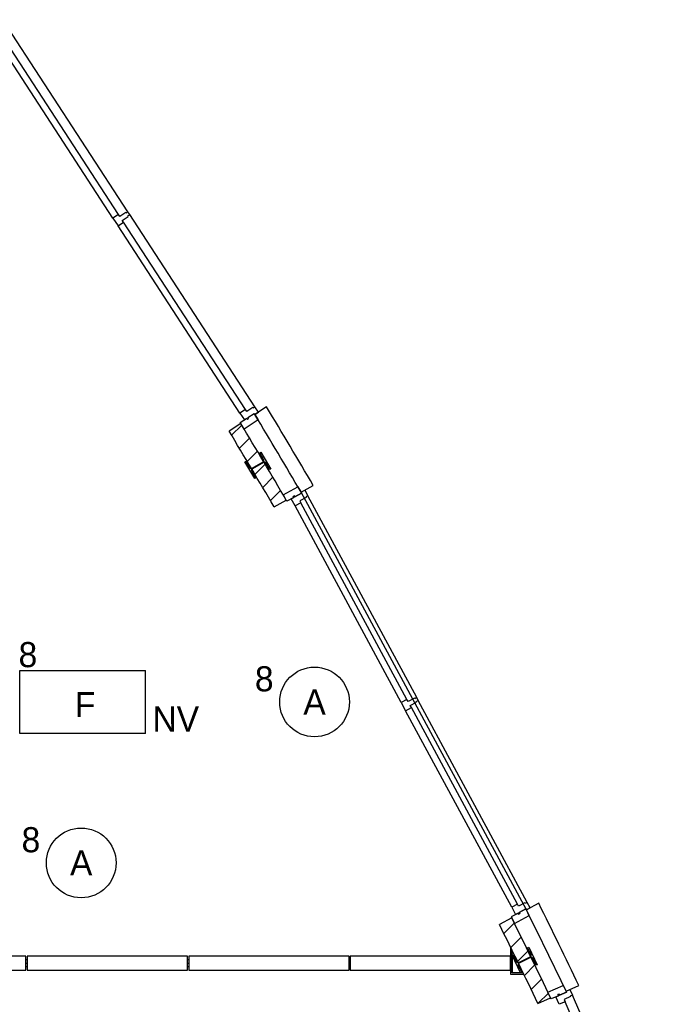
# Model space of a CAD drawing. Header units: millimetres. Extents: x -14827 to 65869, y -40284 to 56382.
# Tile 30 of 53: x 51394 to 56017, y 20214 to 27276. Entities that reach past the tile are written whole.
import ezdxf
from ezdxf.enums import TextEntityAlignment as Align

# ---------------------------------------------------------------- set-up
doc = ezdxf.new("R2010")
doc.units = ezdxf.units.MM
doc.header["$LTSCALE"] = 100
doc.header["$PDMODE"] = 1
for name, color, linetype in [('AA31XI--_HOUT', 242, 'Continuous'), ('AB$8A---_HULPLIJNEN', 7, 'Continuous'), ('AL$8A---_HULPLIJNEN', 1, 'Continuous'), ('EL6311--', 130, 'Continuous'), ('EL6350--', 130, 'Continuous'), ('xref', 9, 'Continuous')]:
    doc.layers.add(name, color=color, linetype=linetype)
doc.styles.add('BURO-018', font='BUROFONT', dxfattribs={"height": 180})

# ---------------------------------------------------------------- blocks, each defined once
blk = doc.blocks.new('AVB_IP')
at = {"layer": 'AL$8A---_HULPLIJNEN'}
blk.add_point((0, 0), dxfattribs=at)
blk = doc.blocks.new('1115B3A')
at = {"color": 0, "linetype": 'Continuous'}
blk.add_circle((0, 0), 2.5, dxfattribs=at)
at = {"color": 0, "linetype": 'Continuous', "style": 'BURO-018'}
for tag, p in [('E_GKAST', (0, 8)), ('E_GROEP', (0, 5)), ('E_SGROEP', (4.5, 5)), ('E_ARMCODE', (0, 0)), ('E_SLET', (4.5, -1))]:
    blk.add_attdef(tag, text='', height=1.8, dxfattribs=at).set_placement(p, align=Align.MIDDLE)
blk = doc.blocks.new('1115C3A')
at = {"color": 0, "linetype": 'Continuous'}
for p, q in [((-4.5, 5.5), (4.5, 5.5)), ((-4.5, 1), (-4.5, 5.5)), ((4.5, 1), (4.5, 5.5)), ((4.5, 1), (-4.5, 1))]:
    blk.add_line(p, q, dxfattribs=at)
at = {"color": 0, "linetype": 'Continuous', "style": 'BURO-018'}
for tag, p in [('E_GKAST', (0, 15.167)), ('E_GROEP', (0, 12.167)), ('E_SGROEP', (4.5, 12.167)), ('E_ARMCODE', (0, 8))]:
    blk.add_attdef(tag, text='', height=1.8, dxfattribs=at).set_placement(p, align=Align.MIDDLE)

msp = doc.modelspace()

# ---------------------------------------------------------------- hatches: boundary and pattern name
at = {"layer": 'AA31XI--_HOUT'}
h = msp.add_hatch(dxfattribs=at)
h.set_pattern_fill('', color=256, scale=880, angle=123.08136, style=0, pattern_type=0)
h.set_pattern_definition([])
h.paths.add_polyline_path([(52138.8, 25822.7), (52129.6, 25836.9), (52172.3, 25864.7), (52169.6, 25868.9), (52183, 25877.7), (52170.4, 25896.9), (52157, 25888.2), (52154.3, 25892.4), (52111.5, 25864.6), (52102.3, 25878.8), (52062.9, 25853.1), (52099.5, 25797)])
h = msp.add_hatch(dxfattribs=at)
h.set_pattern_fill('', color=256, scale=880, angle=123.08136, style=0, pattern_type=0)
h.set_pattern_definition([])
h.paths.add_polyline_path([(53106, 24460.8), (53081.4, 24498.5), (53068, 24489.8), (53065.3, 24493.9), (53022.5, 24466.1), (53013.3, 24480.4), (52973.9, 24454.7), (53005.5, 24406.1), (53022.3, 24417), (53027.2, 24409.5), (53035.6, 24414.9), (53030.7, 24422.5), (53075.9, 24451.9), (53080.8, 24444.4)])
h = msp.add_hatch(dxfattribs=at)
h.set_pattern_fill('', color=256, scale=880, style=0, pattern_type=0)
h.set_pattern_definition([])
h.paths.add_polyline_path([(53438.1, 23901.8), (53459.4, 23862.2), (53445.3, 23854.6), (53447.7, 23850.2), (53402.8, 23826), (53410.9, 23811), (53369.5, 23788.7), (53342, 23839.7), (53359.6, 23849.2), (53355.3, 23857.2), (53364.1, 23861.9), (53368.4, 23854), (53415.9, 23879.6), (53411.7, 23887.5)])
h = msp.add_hatch(dxfattribs=at)
h.set_pattern_fill('', color=256, scale=880, angle=118.34812, style=0, pattern_type=0)
h.set_pattern_definition([])
h.paths.add_polyline_path([(54203.4, 22342.2), (54195.3, 22357.1), (54240.2, 22381.3), (54237.8, 22385.7), (54251.9, 22393.3), (54241, 22413.6), (54226.9, 22406), (54224.5, 22410.4), (54179.7, 22386.2), (54171.6, 22401.1), (54130.2, 22378.8), (54162, 22319.8)])
h = msp.add_hatch(dxfattribs=at)
h.set_pattern_fill('', color=256, scale=880, angle=118.34812, style=0, pattern_type=0)
h.set_pattern_definition([])
h.paths.add_polyline_path([(55054.8, 20905.1), (55033.5, 20944.7), (55019.4, 20937.1), (55017, 20941.5), (54972.1, 20917.3), (54964.1, 20932.3), (54922.7, 20910), (54950.2, 20858.9), (54967.8, 20868.4), (54972.1, 20860.5), (54980.9, 20865.2), (54976.6, 20873.2), (55024.2, 20898.8), (55028.4, 20890.9)])
h = msp.add_hatch(dxfattribs=at)
h.set_pattern_fill('', color=256, scale=880, style=0, pattern_type=0)
h.set_pattern_definition([])
h.paths.add_polyline_path([(55339.5, 20321.1), (55357.5, 20279.9), (55342.8, 20273.5), (55344.8, 20268.9), (55298.1, 20248.5), (55304.9, 20232.9), (55261.9, 20214.1), (55238.6, 20267.2), (55257, 20275.2), (55253.3, 20283.5), (55262.5, 20287.5), (55266.1, 20279.2), (55315.6, 20300.9), (55312, 20309.1)])

# ---------------------------------------------------------------- linework, layer by layer
at = {"layer": 'xref'}
for p, q in [((52170.4, 25896.9), (51272, 27276.1)), ((52062.9, 25853.1), (51188.5, 27195.5)), ((52102.3, 25878.8), (51227.9, 27221.1)), ((53081.4, 24498.5), (52183, 25877.7)), ((52973.9, 24454.7), (52099.5, 25797)), ((53013.3, 24480.4), (52138.8, 25822.7)), ((53030.7, 24422.5), (53075.9, 24451.9)), ((53075.9, 24451.9), (53080.8, 24444.4)), ((53075.9, 24451.9), (53075.9, 24451.9)), ((53164.7, 24499), (53080.8, 24444.4)), ((53080.8, 24444.4), (53104.1, 24405.8)), ((52980.2, 24378.9), (52896.4, 24324.2)), ((52913.9, 24295.2), (52986.7, 24368)), ((52975.3, 24386.4), (53022.3, 24417)), ((53003.4, 24340.3), (52975.3, 24386.4)), ((53104.1, 24405.8), (53003.4, 24340.3)), ((53022.3, 24417), (53027.2, 24409.5)), ((53027.2, 24409.5), (53035.6, 24414.9)), ((53035.6, 24414.9), (53030.7, 24422.5)), ((52969.9, 24201.9), (53042.8, 24274.8)), ((53025.8, 24108.4), (53098.7, 24181.3)), ((53115.1, 24169.5), (53122.4, 24173.8)), ((53143.3, 24122), (53115.1, 24169.5)), ((53122.4, 24173.8), (53193.9, 24053.5)), ((53008.1, 24105.9), (53015.4, 24110.2)), ((53079.6, 23985.5), (53008.1, 24105.9)), ((53015.4, 24110.2), (53043.6, 24062.7)), ((53060.1, 24058.6), (53139.1, 24105.5)), ((53142, 24100.8), (53062.9, 24053.8)), ((53081.4, 24014.7), (53154.4, 24087.7)), ((53186.6, 24049.1), (53158.4, 24096.6)), ((53058.7, 24037.4), (53086.9, 23989.9)), ((53193.9, 24053.5), (53186.6, 24049.1)), ((53086.9, 23989.9), (53079.6, 23985.5)), ((53136.9, 23920.9), (53209.9, 23993.9)), ((53192.2, 23826.8), (53265.3, 23899.9)), ((53283.2, 23869.4), (53388.9, 23926.4)), ((53415.9, 23879.6), (53368.4, 23854)), ((53388.9, 23926.4), (53411.7, 23887.5)), ((53411.7, 23887.5), (53499.7, 23935.1)), ((55028.4, 20890.9), (53411.7, 23887.5)), ((53411.7, 23887.5), (53415.9, 23879.6)), ((53217.9, 23783), (53306, 23830.5)), ((53306, 23830.5), (53283.2, 23869.4)), ((53310.3, 23822.6), (53306, 23830.5)), ((53359.6, 23849.2), (53310.3, 23822.6)), ((53364.1, 23861.9), (53355.3, 23857.2)), ((53355.3, 23857.2), (53359.6, 23849.2)), ((53368.4, 23854), (53364.1, 23861.9)), ((54171.6, 22401.1), (53410.9, 23811)), ((54241, 22413.6), (53459.4, 23862.2)), ((54130.2, 22378.8), (53369.5, 23788.7)), ((55033.5, 20944.7), (54251.9, 22393.3)), ((54922.7, 20910), (54162, 22319.8)), ((54964.1, 20932.3), (54203.4, 22342.2)), ((55116.5, 20938.4), (55028.4, 20890.9)), ((54922.8, 20833.9), (54834.7, 20786.4)), ((54967.8, 20868.4), (54918.5, 20841.8)), ((54918.5, 20841.8), (54922.8, 20833.9)), ((54922.8, 20833.9), (54942.7, 20793.5)), ((54942.7, 20793.5), (55048.4, 20850.5)), ((54972.1, 20860.5), (54967.8, 20868.4)), ((54980.9, 20865.2), (54972.1, 20860.5)), ((55024.2, 20898.8), (54976.6, 20873.2)), ((54976.6, 20873.2), (54980.9, 20865.2)), ((55028.4, 20890.9), (55024.2, 20898.8)), ((55048.4, 20850.5), (55028.4, 20890.9)), ((54866.5, 20722.1), (54941.1, 20796.8)), ((54915.7, 20622), (54990.4, 20696.8)), ((54925, 20603.1), (54915, 20623.5)), ((54915, 20623.5), (54915, 20429.9)), ((55036.9, 20620.3), (55044.5, 20624)), ((55044.5, 20624), (55105.9, 20498.1)), ((51437.1, 20560), (50287.1, 20560)), ((51437.1, 20460), (51437.1, 20560)), ((51447.1, 20560), (51447.1, 20460)), ((52597.1, 20560), (51447.1, 20560)), ((51447.1, 20560), (51447.1, 20560)), ((52597.1, 20460), (52597.1, 20560)), ((52607, 20560), (52607, 20460)), ((53757, 20560), (52607, 20560)), ((52607, 20560), (52607, 20560)), ((53757, 20460), (53757, 20560)), ((53765, 20560), (53765, 20460)), ((54915, 20560), (53765, 20560)), ((53765, 20560), (53765, 20560)), ((54915, 20460), (54915, 20560)), ((54925, 20439.9), (54925, 20603.1)), ((54925, 20565.7), (54932.6, 20569.4)), ((54925, 20565.7), (54925, 20439.9)), ((54986.3, 20439.9), (54925, 20565.7)), ((54932.6, 20569.4), (54956.8, 20519.8)), ((54964.8, 20521.8), (55039.5, 20596.5)), ((54972.9, 20514.2), (55055.6, 20554.6)), ((55061.1, 20570.6), (55036.9, 20620.3)), ((51437.1, 20535), (51447.1, 20535)), ((51437.1, 20510), (51447.1, 20510)), ((51437.1, 20485), (51447.1, 20485)), ((52597.1, 20535), (52607, 20535)), ((52597.1, 20510), (52607, 20510)), ((52597.1, 20485), (52607, 20485)), ((53757, 20535), (53765, 20535)), ((53757, 20510), (53765, 20510)), ((53757, 20485), (53765, 20485)), ((54969.8, 20493.3), (54994, 20443.6)), ((55058, 20549.6), (54975.3, 20509.3)), ((55013.6, 20421.3), (55088.5, 20496.1)), ((55098.3, 20494.4), (55074, 20544.1)), ((55105.9, 20498.1), (55098.3, 20494.4)), ((50287.1, 20460), (51437.1, 20460)), ((51447.1, 20460), (52597.1, 20460)), ((52607, 20460), (53757, 20460)), ((53765, 20460), (54915, 20460)), ((54915, 20429.9), (55009.5, 20429.9)), ((55004.6, 20439.9), (54925, 20439.9)), ((54986.3, 20439.9), (54925, 20439.9)), ((54994, 20443.6), (54986.3, 20439.9)), ((55009.5, 20429.9), (55004.6, 20439.9)), ((55062.3, 20320.6), (55137.2, 20395.5)), ((55182.5, 20301.6), (55292.5, 20349.7)), ((55292.5, 20349.7), (55312, 20309.1)), ((55312, 20309.1), (55403.6, 20349.2)), ((55113.3, 20222.2), (55185.8, 20294.7)), ((55201.9, 20261), (55182.5, 20301.6)), ((55257, 20275.2), (55205.6, 20252.8)), ((55262.5, 20287.5), (55253.3, 20283.5)), ((55253.3, 20283.5), (55257, 20275.2)), ((55266.1, 20279.2), (55262.5, 20287.5)), ((55315.6, 20300.9), (55266.1, 20279.2)), ((55312, 20309.1), (55315.6, 20300.9)), ((56016.9, 18771.7), (55357.5, 20279.9)), ((55110.3, 20220.9), (55201.9, 20261)), ((55205.6, 20252.8), (55201.9, 20261)), ((55946.7, 18765.1), (55304.9, 20232.9))]:
    msp.add_line(p, q, dxfattribs=at)
for points in [[(52138.8, 25822.7), (52129.6, 25836.9), (52172.3, 25864.7), (52169.6, 25868.9), (52183, 25877.7), (52170.4, 25896.9), (52157, 25888.2), (52154.3, 25892.4), (52111.5, 25864.6), (52102.3, 25878.8), (52062.9, 25853.1), (52099.5, 25797)], [(53106, 24460.8), (53081.4, 24498.5), (53068, 24489.8), (53065.3, 24493.9), (53022.5, 24466.1), (53013.3, 24480.4), (52973.9, 24454.7), (53005.5, 24406.1), (53022.3, 24417), (53027.2, 24409.5), (53035.6, 24414.9), (53030.7, 24422.5), (53075.9, 24451.9), (53080.8, 24444.4)], [(53438.1, 23901.8), (53459.4, 23862.2), (53445.3, 23854.6), (53447.7, 23850.2), (53402.8, 23826), (53410.9, 23811), (53369.5, 23788.7), (53342, 23839.7), (53359.6, 23849.2), (53355.3, 23857.2), (53364.1, 23861.9), (53368.4, 23854), (53415.9, 23879.6), (53411.7, 23887.5)], [(54203.4, 22342.2), (54195.3, 22357.1), (54240.2, 22381.3), (54237.8, 22385.7), (54251.9, 22393.3), (54241, 22413.6), (54226.9, 22406), (54224.5, 22410.4), (54179.7, 22386.2), (54171.6, 22401.1), (54130.2, 22378.8), (54162, 22319.8)], [(55054.8, 20905.1), (55033.5, 20944.7), (55019.4, 20937.1), (55017, 20941.5), (54972.1, 20917.3), (54964.1, 20932.3), (54922.7, 20910), (54950.2, 20858.9), (54967.8, 20868.4), (54972.1, 20860.5), (54980.9, 20865.2), (54976.6, 20873.2), (55024.2, 20898.8), (55028.4, 20890.9)], [(55339.5, 20321.1), (55357.5, 20279.9), (55342.8, 20273.5), (55344.8, 20268.9), (55298.1, 20248.5), (55304.9, 20232.9), (55261.9, 20214.1), (55238.6, 20267.2), (55257, 20275.2), (55253.3, 20283.5), (55262.5, 20287.5), (55266.1, 20279.2), (55315.6, 20300.9), (55312, 20309.1)]]:
    msp.add_lwpolyline(points, close=True, dxfattribs=at)
for centre, radius, start, end in [((11062.3, -895.6), 49068, 30.3365, 31.09283), ((11062.3, -895.6), 49168, 30.33245, 31.09687), ((11062.3, -895.6), 48948, 30.34137, 31.08795), ((11062.3, -895.6), 48848, 30.34545, 31.08387), ((53133, 24115.9), 12, 300.71466, 30.71466), ((53148.1, 24090.5), 12, 30.71466, 120.71466), ((53053.9, 24068.9), 12, 210.71466, 300.71466), ((53069, 24043.5), 12, 120.71466, 210.71466), ((11062.3, -895.6), 49168, 25.59999, 26.36379), ((11062.3, -895.6), 48948, 25.60891, 26.35487), ((11062.3, -895.6), 49068, 25.60404, 26.35974), ((11062.3, -895.6), 48848, 25.61299, 26.35078), ((55050.3, 20565.3), 12, 295.98964, 25.98964), ((55063.3, 20538.8), 12, 25.98964, 115.98964), ((54967.6, 20525), 12, 205.98964, 295.98964), ((54980.6, 20498.5), 12, 115.98964, 205.98964)]:
    msp.add_arc(centre, radius, start, end, dxfattribs=at)

# ---------------------------------------------------------------- block references
at = {"layer": 'AB$8A---_HULPLIJNEN', "zscale": 0.2}
for p, xscale, yscale, rotation in [((52195, 25859.2), 0.2000000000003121, 0.1999999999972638, 123.0813618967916), ((53106, 24460.8), 0.2000000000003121, 0.1999999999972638, 123.0813618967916), ((54262.4, 22374), 0.2000000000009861, 0.1999999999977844, 118.3481193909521), ((55054.8, 20905.1), 0.2000000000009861, 0.1999999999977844, 118.3481193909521)]:
    msp.add_blockref('AVB_IP', p, dxfattribs=dict(at, xscale=xscale, yscale=yscale, rotation=rotation))
at = {"layer": 'AB$8A---_HULPLIJNEN', "extrusion": (0, 0, -1), "xscale": 0.2, "yscale": 0.2, "zscale": -0.2}
for p, rotation in [((-53438.1, 23901.8), 241.6518806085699), ((-55339.5, 20321.1), 246.3843409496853)]:
    msp.add_blockref('AVB_IP', p, dxfattribs=dict(at, rotation=rotation))
at = {"layer": 'EL6311--'}
ref = msp.add_blockref('1115B3A', (53508.5, 22382.5), dxfattribs=dict(at, xscale=100, yscale=100, zscale=100))
ref.add_attrib('E_ARMCODE', 'A', dxfattribs={"layer": '0', "color": 7, "linetype": 'Continuous', "height": 180, "style": 'BURO-018'}).set_placement((53508.5, 22382.5), align=Align.MIDDLE)
ref.add_attrib('E_GROEP', '8', dxfattribs={"layer": '0', "color": 7, "linetype": 'Continuous', "height": 180, "style": 'BURO-018'}).set_placement((53147.7, 22548.7), align=Align.MIDDLE)
ref = msp.add_blockref('1115B3A', (51835.2, 21228.4), dxfattribs=dict(at, xscale=100, yscale=100, zscale=100))
ref.add_attrib('E_ARMCODE', 'A', dxfattribs={"layer": '0', "color": 7, "linetype": 'Continuous', "height": 180, "style": 'BURO-018'}).set_placement((51835.2, 21228.4), align=Align.MIDDLE)
ref.add_attrib('E_GROEP', '8', dxfattribs={"layer": '0', "color": 7, "linetype": 'Continuous', "height": 180, "style": 'BURO-018'}).set_placement((51474.5, 21394.7), align=Align.MIDDLE)
at = {"layer": 'EL6350--'}
ref = msp.add_blockref('1115C3A', (51845.3, 22057.5), dxfattribs=dict(at, xscale=100, yscale=100, zscale=100))
ref.add_attrib('E_ARMCODE', 'F', dxfattribs={"layer": '0', "color": 7, "linetype": 'Continuous', "height": 180, "style": 'BURO-018'}).set_placement((51863.3, 22363.6), align=Align.MIDDLE)
ref.add_attrib('E_GROEP', '8', dxfattribs={"layer": '0', "color": 7, "linetype": 'Continuous', "height": 180, "style": 'BURO-018'}).set_placement((51453, 22722.2), align=Align.MIDDLE)

# ---------------------------------------------------------------- texts
at = {"layer": 'EL6350--', "color": 1, "style": 'BURO-018'}
msp.add_text('NV', height=180, dxfattribs=at).set_placement((52346.2, 22170.7))

doc.saveas('drawing.dxf')
